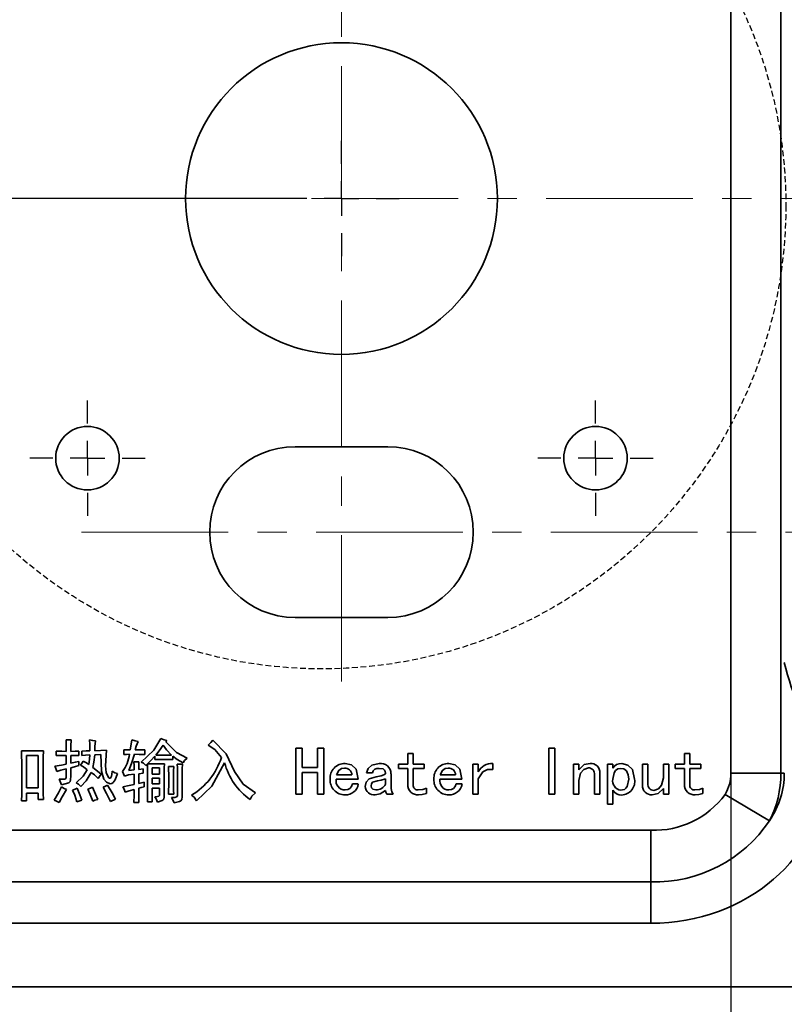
# Model space of a CAD drawing. Header units: millimetres. Extents: x 16930 to 20710, y -2995 to -322.
# Tile 7 of 20: x 18035 to 18101, y -805 to -720. Entities that reach past the tile are written whole.
import ezdxf

# ---------------------------------------------------------------- set-up
doc = ezdxf.new("R2010")
doc.units = ezdxf.units.MM
doc.header["$PDMODE"] = 3
doc.header["$PDSIZE"] = 8
for name, pattern in [('CENTER', [2, 1.25, -0.25, 0.25, -0.25]), ('CENTERX2', [20.32, 12.7, -2.54, 2.54, -2.54]), ('DASHED', [0.75, 0.5, -0.25])]:
    doc.linetypes.add(name, pattern=pattern)
doc.layers.get('Defpoints').update_dxf_attribs({"linetype": 'CONTINUOUS'})
for name, color, linetype in [('3中心线层', 1, 'CENTER'), ('4虚线层', 6, 'DASHED'), ('7标注层', 4, 'CONTINUOUS'), ('中心线层', 1, 'CENTERX2')]:
    doc.layers.add(name, color=color, linetype=linetype)
doc.layers.add('轮廓实线层', color=7, linetype='CONTINUOUS', lineweight=35)
doc.styles.add('TH_GBDIM', font='romans.shx', dxfattribs={"width": 0.8, "bigfont": 'gbcbig.shx'})
doc.dimstyles.new('TH_GBDIM1', dxfattribs={"dimtxt": 12, "dimasz": 2.5, "dimexe": 2, "dimexo": 0, "dimgap": 1.5, "dimtad": 1, "dimdec": 1, "dimzin": 0, "dimdsep": 46, "dimtxsty": 'TH_GBDIM', "dimcen": 2.5, "dimclrd": 130, "dimclre": 130, "dimclrt": 3, "dimadec": 0, "dimazin": 0, "dimtfac": 0.714286, "dimtdec": 1, "dimtmove": 0, "dimatfit": 3, "dimfxl": 1, "dimtzin": 0, "dimlwd": -1, "dimlwe": -1, "dimarcsym": 0})

# ---------------------------------------------------------------- blocks, each defined once
blk = doc.blocks.new('SW_CENTERMARKSYMBOL_5')
at = {"layer": '中心线层', "color": 0}
for p, q in [((0, 3), (0, 5)), ((0, 0), (0, 1.5)), ((-3, 0), (-5, 0)), ((0, 0), (-1.5, 0)), ((0, 0), (0, -1.5)), ((0, 0), (1.5, 0)), ((3, 0), (5, 0)), ((0, -3), (0, -5))]:
    blk.add_line(p, q, dxfattribs=at)
blk = doc.blocks.new('SW_CENTERMARKSYMBOL_6')
at = {"layer": '中心线层', "color": 0}
for p, q in [((0, 3), (0, 5)), ((0, 0), (0, 1.5)), ((-3, 0), (-5, 0)), ((0, 0), (-1.5, 0)), ((0, 0), (0, -1.5)), ((0, 0), (1.5, 0)), ((3, 0), (5, 0)), ((0, -3), (0, -5))]:
    blk.add_line(p, q, dxfattribs=at)
blk = doc.blocks.new('SW_CENTERMARKSYMBOL_9')
at = {"layer": '中心线层', "color": 0}
for p, q in [((0, 3), (0, 5)), ((0, 0), (0, 1.5)), ((-3, 0), (-5, 0)), ((0, 0), (-1.5, 0)), ((0, 0), (0, -1.5)), ((0, 0), (1.5, 0)), ((3, 0), (5, 0)), ((0, -3), (0, -5))]:
    blk.add_line(p, q, dxfattribs=at)
blk = doc.blocks.new('*D382')
at = {"layer": '7标注层', "color": 130, "ltscale": 5, "transparency": 16777216}
for p, q in [((18062.46, -706.506), (18062.46, -638.876)), ((18169.46, -736.015), (18169.46, -638.876)), ((18064.96, -640.876), (18166.96, -640.876))]:
    blk.add_line(p, q, dxfattribs=at)
for points in [[(18064.96, -640.459), (18064.96, -641.292), (18062.46, -640.876)], [(18166.96, -640.459), (18166.96, -641.292), (18169.46, -640.876)]]:
    blk.add_solid(points, dxfattribs=at)
at = {"layer": 'Defpoints', "color": 0, "ltscale": 5, "transparency": 16777216}
for p in [(18169.46, -640.876), (18062.46, -706.506), (18169.46, -736.015)]:
    blk.add_point(p, dxfattribs=at)
at = {"layer": '7标注层', "color": 3, "ltscale": 5, "transparency": 16777216, "insert": (18115.96, -633.376), "char_height": 12, "attachment_point": 5, "style": 'TH_GBDIM'}
blk.add_mtext('107', dxfattribs=at)
blk = doc.blocks.new('*D383')
at = {"layer": '7标注层', "color": 130, "ltscale": 5, "transparency": 16777216}
for p, q in [((18057.46, -735.406), (17877.771, -735.406)), ((17879.771, -737.906), (17879.771, -801.206)), ((18055.461, -803.706), (17877.771, -803.706))]:
    blk.add_line(p, q, dxfattribs=at)
for points in [[(17879.355, -737.906), (17880.188, -737.906), (17879.771, -735.406)], [(17879.355, -801.206), (17880.188, -801.206), (17879.771, -803.706)]]:
    blk.add_solid(points, dxfattribs=at)
at = {"layer": 'Defpoints', "color": 0, "ltscale": 5, "transparency": 16777216}
for p in [(18057.46, -735.406), (17879.771, -803.706), (18055.461, -803.706)]:
    blk.add_point(p, dxfattribs=at)
at = {"layer": '7标注层', "color": 3, "ltscale": 5, "transparency": 16777216, "insert": (17872.271, -769.556), "char_height": 12, "attachment_point": 5, "rotation": 90, "style": 'TH_GBDIM'}
blk.add_mtext('68.3', dxfattribs=at)
blk = doc.blocks.new('*D385')
at = {"layer": '7标注层', "color": 130, "ltscale": 5, "transparency": 16777216}
for p, q in [((18096.186, -740.456), (18096.186, -871.183)), ((18242.733, -740.456), (18242.733, -871.183)), ((18098.686, -869.183), (18240.233, -869.183))]:
    blk.add_line(p, q, dxfattribs=at)
for points in [[(18098.686, -868.766), (18098.686, -869.599), (18096.186, -869.183)], [(18240.233, -868.766), (18240.233, -869.599), (18242.733, -869.183)]]:
    blk.add_solid(points, dxfattribs=at)
at = {"layer": 'Defpoints', "color": 0, "ltscale": 5, "transparency": 16777216}
for p in [(18096.186, -740.456), (18242.733, -740.456), (18242.733, -869.183)]:
    blk.add_point(p, dxfattribs=at)
at = {"layer": '7标注层', "color": 3, "ltscale": 5, "transparency": 16777216, "insert": (18169.46, -857.883), "char_height": 12, "attachment_point": 5, "style": 'TH_GBDIM'}
blk.add_mtext('146.5{\\H0.7x;\\S0^ -0.5;}', dxfattribs=at)
blk = doc.blocks.new('*D386')
at = {"layer": '7标注层', "color": 130, "ltscale": 5, "transparency": 16777216}
for p, q in [((17993.022, -740.456), (17993.022, -871.183)), ((18096.186, -740.456), (18096.186, -871.183)), ((17995.522, -869.183), (18093.686, -869.183))]:
    blk.add_line(p, q, dxfattribs=at)
for points in [[(17995.522, -868.766), (17995.522, -869.599), (17993.022, -869.183)], [(18093.686, -868.766), (18093.686, -869.599), (18096.186, -869.183)]]:
    blk.add_solid(points, dxfattribs=at)
at = {"layer": 'Defpoints', "color": 0, "ltscale": 5, "transparency": 16777216}
for p in [(17993.022, -740.456), (18096.186, -740.456), (18096.186, -869.183)]:
    blk.add_point(p, dxfattribs=at)
at = {"layer": '7标注层', "color": 3, "ltscale": 5, "transparency": 16777216, "insert": (18044.604, -861.683), "char_height": 12, "attachment_point": 5, "style": 'TH_GBDIM'}
blk.add_mtext('103.2', dxfattribs=at)

msp = doc.modelspace()

# ---------------------------------------------------------------- linework, layer by layer
at = {"layer": '3中心线层', "linetype": 'CENTERX2', "lineweight": 18}
for p, q in [((18062.46, -777.263), (18062.46, -694.984)), ((18039.542, -735.406), (18301.21, -735.406)), ((18039.954, -764.306), (18299.666, -764.306))]:
    msp.add_line(p, q, dxfattribs=at)
at = {"layer": '4虚线层'}
msp.add_circle((18060.794, -736.015), 40.149, dxfattribs=at)
at = {"layer": '轮廓实线层'}
for p, q in [((18096.186, -785.206), (18096.186, -695.706)), ((18100.516, -695.706), (18100.516, -785.206)), ((18066.474, -756.906), (18058.446, -756.906)), ((18058.446, -771.706), (18066.474, -771.706)), ((18038.607, -782.301), (18039.052, -782.301)), ((18047.332, -782.371), (18047.239, -782.488)), ((18034.748, -783.26), (18036.642, -783.26)), ((18041.087, -783.26), (18042.116, -783.214)), ((18043.613, -783.588), (18043.613, -783.167)), ((18045.438, -783.167), (18045.438, -783.588)), ((18058.514, -783.026), (18059.052, -783.026)), ((18058.514, -787.026), (18058.514, -783.026)), ((18059.052, -783.026), (18059.052, -784.711)), ((18060.385, -784.711), (18060.385, -783.026)), ((18060.385, -783.026), (18060.923, -783.026)), ((18060.923, -783.026), (18060.923, -787.026)), ((18080.408, -783.026), (18080.946, -783.026)), ((18080.408, -787.026), (18080.408, -783.026)), ((18080.946, -783.026), (18080.946, -787.026)), ((18036.198, -783.681), (18035.192, -783.681)), ((18035.192, -783.681), (18035.192, -786.465)), ((18036.198, -786.465), (18036.198, -783.681)), ((18037.765, -783.681), (18037.765, -783.284)), ((18038.631, -784.43), (18038.631, -783.658)), ((18039.028, -783.658), (18039.028, -784.336)), ((18039.707, -783.284), (18039.707, -783.681)), ((18039.987, -783.658), (18039.964, -783.284)), ((18041.625, -783.588), (18041.087, -783.611)), ((18046.303, -784.009), (18046.303, -783.728)), ((18047.847, -784.009), (18046.303, -784.009)), ((18046.373, -783.635), (18047.73, -783.635)), ((18047.847, -783.728), (18047.847, -784.009)), ((18068.198, -784.406), (18068.198, -783.494)), ((18068.198, -783.494), (18068.666, -783.494)), ((18068.666, -783.494), (18068.666, -784.406)), ((18092.151, -784.406), (18092.151, -783.494)), ((18092.151, -783.494), (18092.619, -783.494)), ((18092.619, -783.494), (18092.619, -784.406)), ((18034.771, -786.629), (18034.771, -784.243)), ((18036.619, -784.243), (18036.619, -786.301)), ((18038.631, -785.459), (18038.631, -784.828)), ((18039.028, -784.734), (18039.028, -785.436)), ((18039.707, -784.173), (18039.707, -784.547)), ((18044.057, -784.968), (18044.502, -784.921)), ((18044.479, -784.219), (18044.923, -784.219)), ((18044.9, -784.874), (18045.297, -784.828)), ((18045.297, -784.828), (18045.297, -785.202)), ((18045.648, -784.406), (18045.508, -784.523)), ((18045.672, -784.383), (18047.122, -784.383)), ((18046.701, -784.734), (18046.069, -784.734)), ((18046.069, -784.734), (18046.069, -785.272)), ((18046.701, -785.272), (18046.701, -784.734)), ((18047.473, -784.617), (18047.941, -784.617)), ((18048.245, -784.406), (18048.689, -784.406)), ((18059.052, -784.711), (18060.385, -784.711)), ((18067.403, -784.781), (18067.403, -784.406)), ((18067.403, -784.406), (18068.198, -784.406)), ((18068.198, -784.781), (18067.403, -784.781)), ((18068.198, -786.184), (18068.198, -784.781)), ((18068.666, -784.406), (18069.625, -784.406)), ((18069.625, -784.781), (18068.666, -784.781)), ((18068.666, -784.781), (18068.666, -786.208)), ((18069.625, -784.406), (18069.625, -784.781)), ((18073.835, -787.026), (18073.835, -784.406)), ((18073.835, -784.406), (18074.303, -784.406)), ((18074.303, -784.406), (18074.303, -785.085)), ((18075.566, -784.36), (18075.566, -784.874)), ((18082.537, -787.026), (18082.537, -784.406)), ((18082.537, -784.406), (18083.005, -784.406)), ((18083.005, -784.406), (18083.005, -784.898)), ((18085.484, -787.892), (18085.484, -784.406)), ((18085.484, -784.406), (18085.952, -784.406)), ((18085.952, -784.406), (18085.952, -784.757)), ((18088.525, -786.254), (18088.525, -784.406)), ((18088.525, -784.406), (18088.993, -784.406)), ((18088.993, -784.406), (18088.993, -786.091)), ((18090.35, -785.599), (18090.35, -784.406)), ((18090.35, -784.406), (18090.818, -784.406)), ((18090.818, -784.406), (18090.818, -787.026)), ((18091.356, -784.781), (18091.356, -784.406)), ((18091.356, -784.406), (18092.151, -784.406)), ((18092.151, -784.781), (18091.356, -784.781)), ((18092.151, -786.184), (18092.151, -784.781)), ((18092.619, -784.406), (18093.578, -784.406)), ((18093.578, -784.781), (18092.619, -784.781)), ((18092.619, -784.781), (18092.619, -786.208)), ((18093.578, -784.406), (18093.578, -784.781)), ((18043.66, -785.459), (18043.496, -785.061)), ((18044.502, -786.184), (18044.502, -785.295)), ((18045.297, -785.202), (18044.9, -785.249)), ((18044.9, -785.249), (18044.9, -786.091)), ((18045.672, -786.839), (18045.672, -785.202)), ((18046.069, -785.272), (18046.701, -785.272)), ((18046.701, -785.623), (18046.069, -785.623)), ((18046.069, -785.623), (18046.069, -786.137)), ((18046.701, -786.137), (18046.701, -785.623)), ((18047.098, -785.015), (18047.098, -787.237)), ((18047.496, -786.325), (18047.496, -785.272)), ((18047.917, -785.272), (18047.917, -786.301)), ((18048.268, -787.143), (18048.268, -785.178)), ((18048.666, -785.132), (18048.666, -787.237)), ((18060.385, -785.155), (18059.052, -785.155)), ((18059.052, -785.155), (18059.052, -787.026)), ((18060.385, -787.026), (18060.385, -785.155)), ((18063.894, -785.716), (18061.999, -785.716)), ((18062.022, -785.342), (18063.356, -785.342)), ((18065.134, -785.178), (18064.619, -785.178)), ((18066.28, -786.161), (18066.28, -785.693)), ((18066.748, -785.249), (18066.748, -786.535)), ((18072.876, -785.716), (18070.981, -785.716)), ((18071.005, -785.342), (18072.338, -785.342)), ((18074.303, -785.693), (18074.303, -787.026)), ((18084.362, -787.026), (18084.362, -785.342)), ((18084.829, -785.178), (18084.829, -787.026)), ((18096.186, -785.206), (18100.516, -785.206)), ((18100.516, -785.206), (18100.805, -785.206)), ((18035.192, -786.465), (18036.198, -786.465)), ((18044.9, -786.091), (18045.367, -785.974)), ((18045.367, -785.974), (18045.367, -786.371)), ((18046.069, -786.137), (18046.701, -786.137)), ((18046.701, -786.512), (18046.069, -786.512)), ((18046.069, -786.512), (18046.069, -787.681)), ((18046.701, -787.12), (18046.701, -786.512)), ((18063.403, -786.137), (18063.917, -786.137)), ((18069.812, -786.488), (18069.812, -786.956)), ((18072.385, -786.137), (18072.9, -786.137)), ((18083.005, -785.833), (18083.005, -787.026)), ((18090.35, -787.026), (18090.35, -786.535)), ((18093.765, -786.488), (18093.765, -786.956)), ((18036.198, -786.933), (18035.192, -786.933)), ((18035.192, -786.933), (18035.192, -787.588)), ((18036.198, -787.471), (18036.198, -786.933)), ((18036.642, -787.471), (18036.198, -787.471)), ((18042.888, -787.447), (18042.467, -787.658)), ((18047.941, -787.026), (18047.473, -787.026)), ((18059.052, -787.026), (18058.514, -787.026)), ((18060.923, -787.026), (18060.385, -787.026)), ((18066.935, -787.026), (18066.373, -787.026)), ((18074.303, -787.026), (18073.835, -787.026)), ((18080.946, -787.026), (18080.408, -787.026)), ((18083.005, -787.026), (18082.537, -787.026)), ((18084.829, -787.026), (18084.362, -787.026)), ((18085.952, -786.675), (18085.952, -787.892)), ((18090.818, -787.026), (18090.35, -787.026)), ((18095.673, -787.038), (18099.522, -789.329)), ((18035.192, -787.588), (18034.748, -787.588)), ((18044.923, -787.752), (18044.479, -787.752)), ((18046.069, -787.681), (18045.648, -787.681)), ((18085.952, -787.892), (18085.484, -787.892)), ((17997.96, -790.143), (18089.258, -790.143)), ((18089.258, -790.143), (18089.258, -794.622)), ((18089.258, -794.622), (17997.96, -794.622)), ((18089.258, -798.206), (18089.258, -794.622)), ((18089.258, -798.206), (17997.96, -798.206)), ((17981.96, -803.706), (18356.96, -803.706))]:
    msp.add_line(p, q, dxfattribs=at)
at = {"layer": '轮廓实线层', "flags": 128}
for points in [[(18038.631, -783.307), (18038.625, -782.744), (18038.607, -782.301)], [(18039.052, -782.301), (18039.031, -782.864), (18039.028, -783.307)], [(18040.666, -783.26), (18040.659, -782.723), (18040.642, -782.301)], [(18040.642, -782.301), (18040.927, -782.371), (18041.157, -782.395)], [(18041.157, -782.395), (18041.098, -782.878), (18041.087, -783.26)], [(18044.174, -783.19), (18044.257, -782.695), (18044.291, -782.301)], [(18044.291, -782.301), (18044.604, -782.388), (18044.853, -782.442)], [(18045.11, -784.243), (18046.206, -783.204), (18046.818, -782.184)], [(18046.818, -782.184), (18047.1, -782.306), (18047.332, -782.371)], [(18050.911, -782.769), (18051.149, -782.548), (18051.309, -782.348)], [(18051.309, -782.348), (18052.485, -783.536), (18053.193, -785.061), (18053.932, -786.148), (18055.005, -786.909)], [(18034.771, -784.243), (18034.763, -783.692), (18034.748, -783.26)], [(18036.642, -783.26), (18036.624, -783.81), (18036.619, -784.243)], [(18039.964, -783.284), (18040.357, -783.265), (18040.666, -783.26)], [(18042.116, -783.214), (18042.021, -784.564), (18042.095, -785.155), (18042.285, -785.58), (18042.319, -785.617), (18042.363, -785.643), (18042.387, -785.648), (18042.412, -785.645), (18042.435, -785.634), (18042.454, -785.618), (18042.533, -785.446), (18042.567, -785.301), (18042.607, -785.038)], [(18043.613, -783.167), (18043.927, -783.185), (18044.174, -783.19)], [(18044.853, -782.442), (18044.676, -782.849), (18044.596, -783.19)], [(18044.596, -783.19), (18045.067, -783.184), (18045.438, -783.167)], [(18047.005, -782.769), (18046.663, -783.262), (18046.373, -783.635)], [(18047.73, -783.635), (18047.306, -783.165), (18047.005, -782.769)], [(18047.239, -782.488), (18048.167, -783.419), (18049.087, -783.892)], [(18052.057, -783.845), (18051.5, -783.148), (18050.911, -782.769)], [(18037.765, -783.284), (18038.25, -783.303), (18038.631, -783.307)], [(18038.631, -783.658), (18038.146, -783.665), (18037.765, -783.681)], [(18039.028, -783.307), (18039.408, -783.299), (18039.707, -783.284)], [(18039.707, -783.681), (18039.327, -783.664), (18039.028, -783.658)], [(18040.666, -783.611), (18040.285, -783.628), (18039.987, -783.658)], [(18040.572, -784.453), (18040.652, -783.985), (18040.666, -783.611)], [(18041.087, -783.611), (18041.024, -784.231), (18040.923, -784.711)], [(18042.443, -786.114), (18042.11, -785.985), (18041.871, -785.721), (18041.669, -785.03), (18041.625, -783.588)], [(18044.104, -783.564), (18043.829, -783.572), (18043.613, -783.588)], [(18044.525, -783.564), (18044.288, -784.359), (18044.057, -784.968)], [(18045.438, -783.588), (18044.927, -783.569), (18044.525, -783.564)], [(18046.303, -783.728), (18045.957, -784.102), (18045.672, -784.383)], [(18048.736, -784.313), (18048.219, -784.013), (18047.847, -783.728)], [(18049.087, -783.892), (18048.874, -784.114), (18048.736, -784.313)], [(18037.648, -784.594), (18038.201, -784.518), (18038.631, -784.43)], [(18037.812, -785.061), (18037.732, -784.795), (18037.648, -784.594)], [(18038.631, -784.828), (18038.17, -784.952), (18037.812, -785.061)], [(18039.028, -784.336), (18039.409, -784.249), (18039.707, -784.173)], [(18039.707, -784.547), (18039.326, -784.65), (18039.028, -784.734)], [(18039.496, -786.044), (18040.097, -785.463), (18040.432, -784.898)], [(18039.87, -784.5), (18040.007, -784.307), (18040.104, -784.149)], [(18040.432, -784.898), (18040.128, -784.66), (18039.87, -784.5)], [(18040.104, -784.149), (18040.371, -784.313), (18040.572, -784.453)], [(18040.923, -784.711), (18041.331, -785.023), (18041.648, -785.272)], [(18044.502, -784.921), (18044.494, -784.528), (18044.479, -784.219)], [(18044.923, -784.219), (18044.903, -784.586), (18044.9, -784.874)], [(18045.508, -784.523), (18045.302, -784.342), (18045.11, -784.243)], [(18045.672, -785.202), (18045.664, -784.756), (18045.648, -784.406)], [(18047.122, -784.383), (18047.102, -784.737), (18047.098, -785.015)], [(18047.496, -785.272), (18047.489, -784.905), (18047.473, -784.617)], [(18047.941, -784.617), (18047.921, -784.984), (18047.917, -785.272)], [(18048.268, -785.178), (18048.26, -784.746), (18048.245, -784.406)], [(18048.689, -784.406), (18048.671, -784.812), (18048.666, -785.132)], [(18052.338, -784.29), (18051.221, -786.32), (18049.905, -787.588)], [(18062.724, -784.757), (18062.452, -784.807), (18062.221, -784.957), (18062.022, -785.342)], [(18062.771, -784.36), (18063.313, -784.482), (18063.717, -784.861), (18063.894, -785.716)], [(18064.619, -785.178), (18064.763, -784.785), (18065.077, -784.506), (18065.718, -784.36)], [(18066.28, -785.202), (18066.252, -785.056), (18066.178, -784.927), (18066.062, -784.836), (18065.718, -784.781)], [(18071.707, -784.757), (18071.435, -784.807), (18071.203, -784.957), (18071.005, -785.342)], [(18071.753, -784.36), (18072.296, -784.482), (18072.7, -784.861), (18072.876, -785.716)], [(18075.566, -784.874), (18075.107, -784.882), (18074.702, -785.093), (18074.303, -785.693)], [(18083.005, -784.898), (18083.486, -784.46), (18083.987, -784.36)], [(18083.847, -784.734), (18083.454, -784.877), (18083.17, -785.193), (18083.005, -785.833)], [(18086.631, -784.781), (18086.397, -784.83), (18086.202, -784.969), (18086.063, -785.165), (18085.952, -785.716)], [(18087.332, -785.716), (18087.294, -785.347), (18087.144, -785.01), (18086.916, -784.833), (18086.631, -784.781)], [(18086.724, -784.36), (18087.257, -784.494), (18087.654, -784.875), (18087.847, -785.716)], [(18037.999, -785.716), (18038.408, -785.721), (18038.509, -785.71), (18038.593, -785.658), (18038.624, -785.561), (18038.631, -785.459)], [(18038.21, -786.208), (18038.108, -785.925), (18037.999, -785.716)], [(18039.028, -785.436), (18039.002, -785.762), (18038.953, -785.918), (18038.841, -786.034), (18038.21, -786.208)], [(18040.783, -785.132), (18040.342, -785.855), (18039.894, -786.348)], [(18041.391, -785.67), (18041.067, -785.349), (18040.783, -785.132)], [(18041.648, -785.272), (18041.503, -785.494), (18041.391, -785.67)], [(18043.052, -785.225), (18042.852, -785.762), (18042.699, -786.002), (18042.583, -786.084), (18042.443, -786.114)], [(18042.607, -785.038), (18042.847, -785.165), (18043.052, -785.225)], [(18044.502, -785.295), (18044.024, -785.357), (18043.66, -785.459)], [(18064.502, -786.348), (18064.592, -785.966), (18064.87, -785.69), (18065.461, -785.506)], [(18065.461, -785.506), (18065.91, -785.422), (18066.129, -785.356), (18066.228, -785.299), (18066.265, -785.256), (18066.28, -785.202)], [(18066.28, -785.693), (18065.891, -785.803), (18065.578, -785.857)], [(18086.631, -786.675), (18086.956, -786.602), (18087.089, -786.501), (18087.189, -786.366), (18087.332, -785.716)], [(18089.508, -786.699), (18089.901, -786.556), (18090.184, -786.24), (18090.35, -785.599)], [(18034.748, -787.588), (18034.766, -787.051), (18034.771, -786.629)], [(18036.619, -786.301), (18036.627, -786.956), (18036.642, -787.471)], [(18037.578, -787.541), (18037.956, -786.899), (18038.21, -786.371)], [(18038.654, -786.605), (18038.285, -787.238), (18038.022, -787.752)], [(18038.21, -786.371), (18038.453, -786.513), (18038.654, -786.605)], [(18039.169, -786.675), (18039.394, -786.59), (18039.566, -786.512)], [(18039.894, -786.348), (18039.695, -786.146), (18039.496, -786.044)], [(18039.566, -786.512), (18039.81, -787.08), (18039.964, -787.541)], [(18040.502, -786.582), (18040.729, -786.501), (18040.9, -786.418)], [(18040.923, -787.635), (18040.704, -787.038), (18040.502, -786.582)], [(18040.9, -786.418), (18041.17, -787.004), (18041.367, -787.471)], [(18041.812, -786.418), (18042.026, -786.322), (18042.186, -786.231)], [(18042.467, -787.658), (18042.116, -786.955), (18041.812, -786.418)], [(18042.186, -786.231), (18042.59, -786.906), (18042.888, -787.447)], [(18043.519, -786.371), (18044.072, -786.277), (18044.502, -786.184)], [(18043.73, -786.839), (18043.627, -786.571), (18043.519, -786.371)], [(18044.502, -786.605), (18044.066, -786.726), (18043.73, -786.839)], [(18044.479, -787.752), (18044.498, -787.11), (18044.502, -786.605)], [(18045.367, -786.371), (18045.102, -786.439), (18044.9, -786.512)], [(18044.9, -786.512), (18044.906, -787.206), (18044.923, -787.752)], [(18047.473, -787.026), (18047.491, -786.634), (18047.496, -786.325)], [(18047.917, -786.301), (18047.923, -786.708), (18047.941, -787.026)], [(18065.578, -785.857), (18065.155, -785.99), (18065.05, -786.13), (18065.017, -786.301)], [(18065.017, -786.301), (18065.059, -786.466), (18065.177, -786.591), (18065.438, -786.652)], [(18066.748, -786.535), (18066.809, -786.827), (18066.935, -787.026)], [(18069.11, -786.652), (18069.516, -786.61), (18069.812, -786.488)], [(18090.35, -786.535), (18089.869, -786.973), (18089.367, -787.073)], [(18093.063, -786.652), (18093.469, -786.61), (18093.765, -786.488)], [(18039.543, -787.681), (18039.356, -787.11), (18039.169, -786.675)], [(18041.367, -787.471), (18041.115, -787.552), (18040.923, -787.635)], [(18045.648, -787.681), (18045.667, -787.21), (18045.672, -786.839)], [(18046.303, -787.237), (18046.524, -787.224), (18046.631, -787.197), (18046.678, -787.169), (18046.695, -787.147), (18046.701, -787.12)], [(18046.537, -787.705), (18046.424, -787.434), (18046.303, -787.237)], [(18047.098, -787.237), (18047.075, -787.44), (18047.015, -787.523), (18046.929, -787.58), (18046.537, -787.705)], [(18047.73, -787.307), (18048.032, -787.297), (18048.177, -787.257), (18048.237, -787.212), (18048.268, -787.143)], [(18047.964, -787.775), (18047.856, -787.502), (18047.73, -787.307)], [(18048.666, -787.237), (18048.625, -787.482), (18048.554, -787.583), (18048.445, -787.645), (18047.964, -787.775)], [(18049.905, -787.588), (18049.699, -787.288), (18049.484, -787.097)], [(18055.005, -786.909), (18054.708, -787.202), (18054.56, -787.494)], [(18066.28, -786.699), (18065.821, -787.002), (18065.391, -787.073)], [(18066.373, -787.026), (18066.292, -786.851), (18066.28, -786.699)], [(18069.812, -786.956), (18069.438, -787.056), (18069.134, -787.073)], [(18093.765, -786.956), (18093.391, -787.056), (18093.087, -787.073)], [(18038.022, -787.752), (18037.781, -787.617), (18037.578, -787.541)], [(18039.964, -787.541), (18039.727, -787.616), (18039.543, -787.681)]]:
    msp.add_lwpolyline(points, dxfattribs=at)
at = {"layer": '轮廓实线层'}
for centre, radius in [((18062.46, -735.406), 13.5), ((18040.46, -757.906), 2.75), ((18084.46, -757.906), 2.75)]:
    msp.add_circle(centre, radius, dxfattribs=at)
for centre, radius, start, end in [((18058.446, -764.306), 7.4, 90, 270), ((18066.474, -764.306), 7.4, 270, 90), ((18126.24, -769.477), 26.162, 193.53544, 212.8796), ((18041.082, -783.208), 3.044, 322.49642, 353.28468), ((18046.495, -782.087), 5.834, 300.82715, 342.459), ((18057.824, -782.859), 5.669, 194.6201, 234.85715), ((18062.736, -785.615), 1.256, 88.42199, 184.61955), ((18062.763, -785.349), 0.593, 0.68075, 93.72444), ((18065.64, -785.294), 0.52, 81.33844, 167.09297), ((18065.865, -785.23), 0.882, 358.77176, 99.59808), ((18071.719, -785.615), 1.256, 88.42199, 184.61955), ((18071.745, -785.349), 0.593, 0.68075, 93.72444), ((18075.5, -785.706), 1.348, 87.16304, 152.55499), ((18083.835, -785.266), 0.532, 351.79387, 88.67885), ((18084.053, -785.135), 0.778, 356.80566, 94.8082), ((18086.673, -785.209), 0.85, 86.55471, 147.95595), ((18062.74, -785.814), 1.26, 175.56199, 271.39647), ((18062.774, -785.863), 0.789, 169.2709, 269.77437), ((18071.723, -785.814), 1.26, 175.56199, 271.39647), ((18071.757, -785.863), 0.789, 169.2709, 269.77437), ((18086.763, -785.862), 0.824, 169.81719, 260.72766), ((18086.662, -785.899), 1.199, 272.97249, 8.76671), ((18062.833, -785.979), 1.096, 266.75023, 351.70112), ((18062.817, -786.063), 0.59, 265.55541, 352.79191), ((18065.274, -786.309), 0.773, 182.89303, 278.69256), ((18065.426, -785.665), 0.987, 270.66504, 329.84783), ((18069.053, -786.221), 0.856, 177.5346, 275.403), ((18069.064, -786.254), 0.401, 173.37739, 276.62261), ((18071.816, -785.979), 1.096, 266.75023, 351.70112), ((18071.799, -786.063), 0.59, 265.55541, 352.79191), ((18089.303, -786.297), 0.779, 176.86053, 274.75333), ((18089.521, -786.166), 0.533, 171.8875, 268.58522), ((18093.006, -786.221), 0.856, 177.5346, 275.403), ((18093.017, -786.254), 0.401, 173.37739, 276.62261), ((18086.695, -786.231), 0.866, 210.87948, 271.8996), ((18089.543, -782.554), 7.595, 267.84696, 323.81264), ((18089.554, -782.599), 12.027, 268.59007, 325.97485)]:
    msp.add_arc(centre, radius, start, end, dxfattribs=at)
for centre, major_axis, ratio, start_param, end_param in [((18089.258, -785.206), (15.011, 0), 0.866025, 4.712389, 6.283185), ((18091.567, -785.206), (4.619, 0), 0.866025, 5.807303, 6.283185), ((18091.567, -785.206), (0, 9), 0.994325, 4.236507, 4.712389), ((18089.258, -785.206), (11.547, 0), 0.779423, 5.807303, 6.283185)]:
    msp.add_ellipse(centre, major_axis=major_axis, ratio=ratio, start_param=start_param, end_param=end_param, dxfattribs=at)

# ---------------------------------------------------------------- block references
at = {"layer": '中心线层', "color": 1}
for name, p in [('SW_CENTERMARKSYMBOL_6', (18062.46, -735.406)), ('SW_CENTERMARKSYMBOL_5', (18040.46, -757.906)), ('SW_CENTERMARKSYMBOL_9', (18084.46, -757.906))]:
    msp.add_blockref(name, p, dxfattribs=at)

# ---------------------------------------------------------------- dimensions: what is measured, and where the dimension line sits
at = {"layer": '7标注层', "ltscale": 5}
dim = msp.add_linear_dim(base=(18169.46, -640.876), p1=(18062.46, -706.506), p2=(18169.46, -736.015), dimstyle='TH_GBDIM1', override={"dimdec": 0}, dxfattribs=at)
dim.commit()
dim.dimension.update_dxf_attribs({"geometry": '*D382', "text_midpoint": (18115.96, -633.376)})
dim = msp.add_linear_dim(base=(17879.771, -803.706), p1=(18057.46, -735.406), p2=(18055.461, -803.706), angle=90, dimstyle='TH_GBDIM1', dxfattribs=at)
dim.commit()
dim.dimension.update_dxf_attribs({"geometry": '*D383', "text_midpoint": (17872.271, -769.556)})
dim = msp.add_linear_dim(base=(18096.186, -869.183), p1=(17993.022, -740.456), p2=(18096.186, -740.456), dimstyle='TH_GBDIM1', dxfattribs=at)
dim.commit()
dim.dimension.update_dxf_attribs({"geometry": '*D386', "text_midpoint": (18044.604, -861.683)})
dim = msp.add_linear_dim(base=(18242.733, -869.183), p1=(18096.186, -740.456), p2=(18242.733, -740.456), text='<>{\\H0.7x;\\S0^ -0.5;}', dimstyle='TH_GBDIM1', dxfattribs=at)
dim.commit()
dim.dimension.update_dxf_attribs({"geometry": '*D385', "text_midpoint": (18169.46, -857.883)})

doc.saveas('drawing.dxf')
